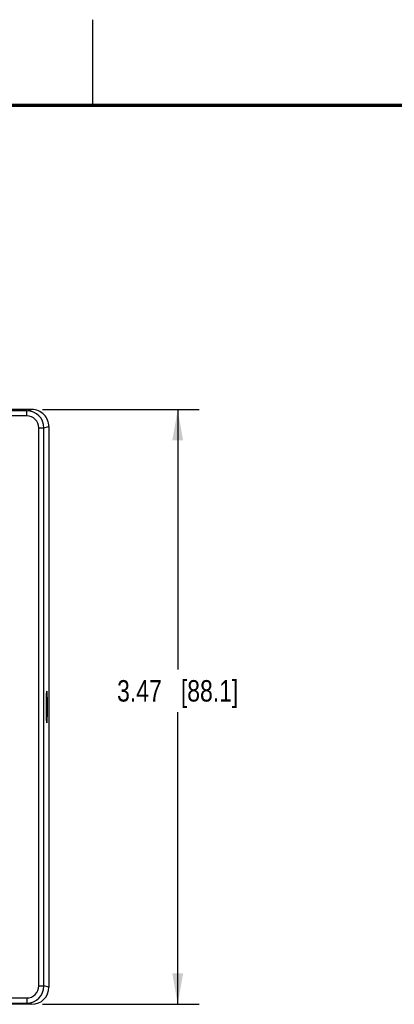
# Model space of a CAD drawing. Header units: inches. Extents: x 0 to 34, y 0 to 22.
# Tile 105 of 106: x 20.8 to 23, y 16.3 to 22. Entities that reach past the tile are written whole.
import ezdxf

# ---------------------------------------------------------------- set-up
doc = ezdxf.new("R2010")
doc.units = ezdxf.units.IN
doc.header["$LTSCALE"] = 1.87
doc.header["$MEASUREMENT"] = 0
doc.layers.get('0').update_dxf_attribs({"linetype": 'CONTINUOUS'})
doc.layers.add('02___PRT_ALL_AXES', color=7, linetype='CONTINUOUS')
doc.layers.add('DIMENSIONS', color=7, linetype='CONTINUOUS')
doc.styles.get("Standard").update_dxf_attribs({"font": 'txt', "width": 0.8})
doc.dimstyles.new('DIMSTYLE_1', dxfattribs={"dimtxt": 0.125, "dimasz": 0.18, "dimexe": 0.125, "dimexo": 0.0625, "dimgap": 0.0625, "dimtad": 0, "dimtih": 1, "dimtoh": 1, "dimzin": 4, "dimdsep": 46, "dimtxsty": 'STANDARD', "dimblk": '_FILLED', "dimblk1": '_FILLED', "dimblk2": '_FILLED', "dimcen": 0.09, "dimadec": 0, "dimazin": 0, "dimtp": 0.01, "dimtm": 0.01, "dimtfac": 1, "dimtofl": 0, "dimtmove": 0, "dimatfit": 3, "dimldrblk": '_FILLED', "dimfxl": 1, "dimtolj": 1, "dimtzin": 4, "dimarcsym": 0})

# ---------------------------------------------------------------- blocks, each defined once
blk = doc.blocks.new('_FILLED')
at = {"color": 0, "linetype": 'BYBLOCK'}
blk.add_solid([(0, 0), (-1, 0.174), (-1, -0.174)], dxfattribs=at)
blk = doc.blocks.new('*D3')
at = {"layer": 'DIMENSIONS', "color": 2, "linetype": 'CONTINUOUS'}
for p, q in [((20.9581, 19.7264), (21.8706, 19.7264)), ((21.7456, 19.7264), (21.7456, 18.2106)), ((21.7456, 16.2574), (21.7456, 17.9606)), ((20.9581, 16.2574), (21.8706, 16.2574))]:
    blk.add_line(p, q, dxfattribs=at)
at = {"layer": 'DIMENSIONS', "color": 2, "linetype": 'CONTINUOUS', "xscale": 0.18, "yscale": 0.18, "zscale": 0.18}
for p, rotation in [((21.7456, 19.7264), 90), ((21.7456, 16.2574), 270)]:
    blk.add_blockref('_FILLED', p, dxfattribs=dict(at, rotation=rotation))
at = {"layer": 'DIMENSIONS', "color": 2, "linetype": 'CONTINUOUS', "insert": (21.7456, 18.1481), "char_height": 0.125, "width": 1.125, "attachment_point": 2, "line_spacing_factor": 0.9}
blk.add_mtext('3.47{\\Ftxt.shx;\\W1.000000;\\H0.125000; }[88.1]', dxfattribs=at)

msp = doc.modelspace()

# ---------------------------------------------------------------- linework, layer by layer
at = {"color": 2, "linetype": 'CONTINUOUS'}
msp.add_line((21.25, 22), (21.25, 21.5), dxfattribs=at)
at = {"color": 7, "linetype": 'CONTINUOUS'}
for p, q in [((20.8956, 19.7264), (16.3778, 19.7264)), ((20.8667, 19.7192), (20.583, 19.7192)), ((20.8667, 19.7192), (20.8956, 19.7264)), ((20.8667, 19.6892), (20.8667, 19.7192)), ((20.8667, 19.6892), (20.5928, 19.6892)), ((20.9367, 19.6192), (20.9667, 19.6192)), ((20.9367, 16.3646), (20.9367, 19.6192)), ((20.9667, 19.6192), (20.9956, 19.6264)), ((20.9667, 16.3646), (20.9667, 19.6192)), ((20.9956, 19.6264), (20.9956, 16.3574)), ((20.9367, 16.3646), (20.9667, 16.3646)), ((20.9956, 16.3574), (20.9667, 16.3646)), ((20.8956, 16.2574), (16.3787, 16.2574)), ((20.583, 16.2646), (20.8667, 16.2646)), ((20.5928, 16.2946), (20.8667, 16.2946)), ((20.8667, 16.2946), (20.8667, 16.2646)), ((20.8956, 16.2574), (20.8667, 16.2646))]:
    msp.add_line(p, q, dxfattribs=at)
at = {"color": 7, "linetype": 'CONTINUOUS', "const_width": 0.02}
msp.add_lwpolyline([(33.5, 21.5), (0.5, 21.5)], dxfattribs=at)
at = {"color": 7, "linetype": 'CONTINUOUS'}
for centre, radius, start, end in [((20.8667, 19.6192), 0.1, 0.00209, 90.00152), ((20.8956, 19.6264), 0.1, 359.99922, 90.00983), ((20.8667, 19.6192), 0.07, 0.00366, 90.00537), ((20.8667, 16.3646), 0.1, 269.99848, 359.99791), ((20.8667, 16.3646), 0.07, 269.99462, 359.99634), ((20.8956, 16.3574), 0.1, 270.00326, 359.99587)]:
    msp.add_arc(centre, radius, start, end, dxfattribs=at)
at = {"layer": '02___PRT_ALL_AXES', "color": 7, "linetype": 'CONTINUOUS'}
msp.add_ellipse((20.9829, 17.9919), major_axis=(0, 0.0925), ratio=0.017455, dxfattribs=at)

# ---------------------------------------------------------------- dimensions: what is measured, and where the dimension line sits
at = {"layer": 'DIMENSIONS', "color": 2, "linetype": 'CONTINUOUS'}
dim = msp.add_linear_dim(base=(21.7456, 16.2574), p1=(20.8956, 19.7264), p2=(20.8956, 16.2574), angle=270, dimstyle='DIMSTYLE_1', dxfattribs=at)
dim.commit()
dim.dimension.update_dxf_attribs({"geometry": '*D3', "text_midpoint": (21.7456, 18.0856), "dimtype": 160})

doc.saveas('drawing.dxf')
